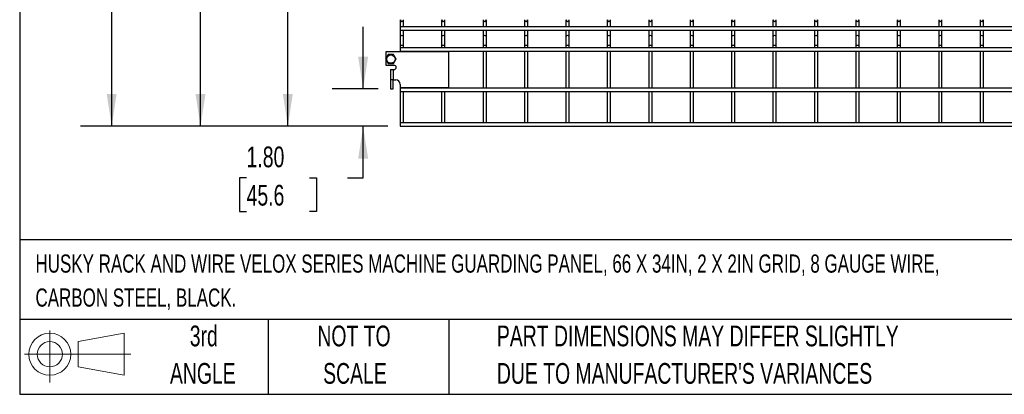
# Model space of a CAD drawing. Header units: inches. Extents: x 0.2 to 10.8, y 0.2 to 8.2.
# Tile 1 of 27: x 0.2 to 4.2, y 0.2 to 1.8. Entities that reach past the tile are written whole.
import ezdxf

# ---------------------------------------------------------------- set-up
doc = ezdxf.new("R2010")
doc.units = ezdxf.units.IN
doc.header["$MEASUREMENT"] = 0
doc.layers.add('DIMENSIONS', color=140, linetype='Continuous', lineweight=25)
doc.layers.add('TEXT', color=140, linetype='Continuous', lineweight=25)
doc.styles.add('SLDTEXTSTYLE0', font='TXT', dxfattribs={"width": 0.7})
doc.dimstyles.new('SLDDIMSTYLE0', dxfattribs={"dimtxt": 0.084961, "dimasz": 0.13, "dimexe": 0, "dimexo": 0.0625, "dimgap": 0.02124, "dimtad": 0, "dimtih": 1, "dimtoh": 1, "dimlfac": 12, "dimrnd": 1e-09, "dimzin": 12, "dimdsep": 46, "dimtxsty": 'SLDTEXTSTYLE0', "dimsah": 1, "dimcen": 0.09, "dimadec": 0, "dimazin": 3, "dimtfac": 1, "dimtofl": 0, "dimtmove": 0, "dimatfit": 3, "dimfxl": 0, "dimfrac": 2, "dimtolj": 1, "dimtzin": 12, "dimarcsym": 0})
doc.dimstyles.new('SLDDIMSTYLE1', dxfattribs={"dimtxt": 0.084961, "dimasz": 0.13, "dimexe": 0, "dimexo": 0.0625, "dimgap": 0.02124, "dimtad": 0, "dimtih": 1, "dimtoh": 1, "dimlfac": 12, "dimrnd": 1e-09, "dimzin": 4, "dimdsep": 46, "dimtxsty": 'SLDTEXTSTYLE0', "dimsah": 1, "dimcen": 0.09, "dimadec": 0, "dimazin": 1, "dimtfac": 1, "dimtmove": 0, "dimatfit": 0, "dimfxl": 0, "dimfrac": 2, "dimtolj": 1, "dimtzin": 12, "dimarcsym": 0})

# ---------------------------------------------------------------- blocks, each defined once
blk = doc.blocks.new('Block11')
at = {"color": 7, "linetype": 'Continuous', "lineweight": 18}
for p, q in [((0.1019, 0.2091), (0.1019, 0)), ((0.2157, 0.1641), (0.4006, 0.1981)), ((0.4006, 0.1981), (0.4006, 0.0288)), ((0.2157, 0.0628), (0.2157, 0.1641)), ((0, 0.1135), (0.4281, 0.1135)), ((0.2157, 0.0628), (0.4006, 0.0288))]:
    blk.add_line(p, q, dxfattribs=at)
for radius in [0.0846, 0.0506]:
    blk.add_circle((0.1019, 0.1135), radius, dxfattribs=at)
blk = doc.blocks.new('Block12')
at = {"color": 7, "linetype": 'Continuous'}
blk.add_blockref('Block11', (0, 0), dxfattribs=at)
blk = doc.blocks.new('_D_2')
at = {"layer": 'DIMENSIONS'}
for p, q in [((1.6319, 1.4771), (1.6319, 1.7271)), ((1.692, 1.4771), (1.5069, 1.4771)), ((1.731, 1.3274), (1.5069, 1.3274)), ((1.6319, 1.1193), (1.6319, 1.3274)), ((1.163, 1.1193), (1.1345, 1.1193)), ((1.1345, 1.1193), (1.1345, 0.9843)), ((1.4155, 1.1193), (1.444, 1.1193)), ((1.444, 1.1193), (1.444, 0.9843)), ((1.5686, 1.1193), (1.6319, 1.1193)), ((1.1345, 0.9843), (1.163, 0.9843)), ((1.444, 0.9843), (1.4155, 0.9843))]:
    blk.add_line(p, q, dxfattribs=at)
for points in [[(1.6319, 1.4771), (1.6519, 1.6071), (1.6119, 1.6071)], [(1.6319, 1.3274), (1.6119, 1.1974), (1.6519, 1.1974)]]:
    blk.add_solid(points, dxfattribs=at)
at = {"layer": 'DIMENSIONS', "char_height": 0.08333, "attachment_point": 1, "style": 'SLDTEXTSTYLE0'}
for s, insert in [('1.80', (1.163, 1.2458)), ('45.6', (1.163, 1.0917))]:
    blk.add_mtext(s, dxfattribs=dict(at, insert=insert))
blk = doc.blocks.new('_D_3')
at = {"layer": 'DIMENSIONS'}
for p, q in [((1.692, 3.9784), (1.2038, 3.9784)), ((1.3288, 3.9784), (1.3288, 3.0575)), ((1.1672, 2.9034), (1.1387, 2.9034)), ((1.1387, 2.9034), (1.1387, 2.7684)), ((1.4904, 2.9034), (1.5189, 2.9034)), ((1.5189, 2.9034), (1.5189, 2.7684)), ((1.1387, 2.7684), (1.1672, 2.7684)), ((1.3288, 1.3274), (1.3288, 2.7494)), ((1.5189, 2.7684), (1.4904, 2.7684)), ((1.731, 1.3274), (1.2038, 1.3274))]:
    blk.add_line(p, q, dxfattribs=at)
for points in [[(1.3288, 3.9784), (1.3088, 3.8484), (1.3488, 3.8484)], [(1.3288, 1.3274), (1.3488, 1.4574), (1.3088, 1.4574)]]:
    blk.add_solid(points, dxfattribs=at)
at = {"layer": 'DIMENSIONS', "char_height": 0.08333, "attachment_point": 1, "style": 'SLDTEXTSTYLE0'}
for s, insert in [('31.81', (1.1672, 3.0299)), ('808.0', (1.1672, 2.8758))]:
    blk.add_mtext(s, dxfattribs=dict(at, insert=insert))
blk = doc.blocks.new('_D_4')
at = {"layer": 'DIMENSIONS'}
for p, q in [((1.692, 6.481), (0.8526, 6.481)), ((0.9776, 6.481), (0.9776, 4.5439)), ((0.7807, 4.3899), (0.7522, 4.3899)), ((0.7522, 4.3899), (0.7522, 4.2548)), ((1.1745, 4.3899), (1.2031, 4.3899)), ((1.2031, 4.3899), (1.2031, 4.2548)), ((0.7522, 4.2548), (0.7807, 4.2548)), ((1.2031, 4.2548), (1.1745, 4.2548)), ((0.9776, 1.3274), (0.9776, 4.2358)), ((1.731, 1.3274), (0.8526, 1.3274))]:
    blk.add_line(p, q, dxfattribs=at)
for points in [[(0.9776, 6.481), (0.9576, 6.351), (0.9976, 6.351)], [(0.9776, 1.3274), (0.9976, 1.4574), (0.9576, 1.4574)]]:
    blk.add_solid(points, dxfattribs=at)
at = {"layer": 'DIMENSIONS', "char_height": 0.08333, "attachment_point": 1, "style": 'SLDTEXTSTYLE0'}
for s, insert in [('61.84', (0.816, 4.5163)), ('1570.8', (0.7807, 4.3623))]:
    blk.add_mtext(s, dxfattribs=dict(at, insert=insert))
blk = doc.blocks.new('_D_5')
at = {"layer": 'DIMENSIONS'}
for p, q in [((1.731, 6.817), (0.4951, 6.817)), ((0.6201, 6.817), (0.6201, 5.0824)), ((0.4232, 4.9284), (0.3947, 4.9284)), ((0.3947, 4.9284), (0.3947, 4.7934)), ((0.817, 4.9284), (0.8456, 4.9284)), ((0.8456, 4.9284), (0.8456, 4.7934)), ((0.3947, 4.7934), (0.4232, 4.7934)), ((0.6201, 1.3274), (0.6201, 4.7743)), ((0.8456, 4.7934), (0.817, 4.7934)), ((1.731, 1.3274), (0.4951, 1.3274))]:
    blk.add_line(p, q, dxfattribs=at)
for points in [[(0.6201, 6.817), (0.6001, 6.687), (0.6401, 6.687)], [(0.6201, 1.3274), (0.6401, 1.4574), (0.6001, 1.4574)]]:
    blk.add_solid(points, dxfattribs=at)
at = {"layer": 'DIMENSIONS', "char_height": 0.08333, "attachment_point": 1, "style": 'SLDTEXTSTYLE0'}
for s, insert in [('65.88', (0.4585, 5.0548)), ('1673.2', (0.4232, 4.9008))]:
    blk.add_mtext(s, dxfattribs=dict(at, insert=insert))

msp = doc.modelspace()

# ---------------------------------------------------------------- linework, layer by layer
for p, q in [((1.78095, 1.75538), (1.78095, 1.72645)), ((1.79428, 1.72645), (1.79428, 1.75538)), ((1.94762, 1.75538), (1.94762, 1.72645)), ((1.96095, 1.72645), (1.96095, 1.75538)), ((2.11428, 1.75538), (2.11428, 1.72645)), ((2.12762, 1.72645), (2.12762, 1.75538)), ((2.28095, 1.75538), (2.28095, 1.72645)), ((2.29428, 1.72645), (2.29428, 1.75538)), ((2.44762, 1.75538), (2.44762, 1.72645)), ((2.46095, 1.72645), (2.46095, 1.75538)), ((2.61428, 1.75538), (2.61428, 1.72645)), ((2.62762, 1.72645), (2.62762, 1.75538)), ((2.78095, 1.75538), (2.78095, 1.72645)), ((2.79428, 1.72645), (2.79428, 1.75538)), ((2.94762, 1.75538), (2.94762, 1.72645)), ((2.96095, 1.72645), (2.96095, 1.75538)), ((3.11428, 1.75538), (3.11428, 1.72645)), ((3.12762, 1.72645), (3.12762, 1.75538)), ((3.28095, 1.75538), (3.28095, 1.72645)), ((3.29428, 1.72645), (3.29428, 1.75538)), ((3.44762, 1.75538), (3.44762, 1.72645)), ((3.46095, 1.72645), (3.46095, 1.75538)), ((3.61428, 1.75538), (3.61428, 1.72645)), ((3.62762, 1.72645), (3.62762, 1.75538)), ((3.78095, 1.75538), (3.78095, 1.72645)), ((3.79428, 1.72645), (3.79428, 1.75538)), ((3.94762, 1.75538), (3.94762, 1.72645)), ((3.96095, 1.72645), (3.96095, 1.75538)), ((4.11428, 1.75538), (4.11428, 1.72645)), ((4.12762, 1.72645), (4.12762, 1.75538)), ((4.60678, 1.72645), (1.78095, 1.72645)), ((1.78095, 1.72645), (1.78095, 1.71312)), ((1.78095, 1.71312), (1.78095, 1.68563)), ((1.78095, 1.71312), (4.60678, 1.71312)), ((1.79428, 1.68563), (1.79428, 1.71312)), ((1.94762, 1.71312), (1.94762, 1.68563)), ((1.96095, 1.68563), (1.96095, 1.71312)), ((2.11428, 1.71312), (2.11428, 1.68563)), ((2.12762, 1.68563), (2.12762, 1.71312)), ((2.28095, 1.71312), (2.28095, 1.68563)), ((2.29428, 1.68563), (2.29428, 1.71312)), ((2.44762, 1.71312), (2.44762, 1.68563)), ((2.46095, 1.68563), (2.46095, 1.71312)), ((2.61428, 1.71312), (2.61428, 1.68563)), ((2.62762, 1.68563), (2.62762, 1.71312)), ((2.78095, 1.71312), (2.78095, 1.68563)), ((2.79428, 1.68563), (2.79428, 1.71312)), ((2.94762, 1.71312), (2.94762, 1.68563)), ((2.96095, 1.68563), (2.96095, 1.71312)), ((3.11428, 1.71312), (3.11428, 1.68563)), ((3.12762, 1.68563), (3.12762, 1.71312)), ((3.28095, 1.71312), (3.28095, 1.68563)), ((3.29428, 1.68563), (3.29428, 1.71312)), ((3.44762, 1.71312), (3.44762, 1.68563)), ((3.46095, 1.68563), (3.46095, 1.71312)), ((3.61428, 1.71312), (3.61428, 1.68563)), ((3.62762, 1.68563), (3.62762, 1.71312)), ((3.78095, 1.71312), (3.78095, 1.68563)), ((3.79428, 1.68563), (3.79428, 1.71312)), ((3.94762, 1.71312), (3.94762, 1.68563)), ((3.96095, 1.68563), (3.96095, 1.71312)), ((4.11428, 1.71312), (4.11428, 1.68563)), ((4.12762, 1.68563), (4.12762, 1.71312)), ((1.78095, 1.68563), (1.78095, 1.65271)), ((1.79428, 1.65271), (1.79428, 1.68563)), ((1.94762, 1.68563), (1.94762, 1.65271)), ((1.96095, 1.65271), (1.96095, 1.68563)), ((2.11428, 1.68563), (2.11428, 1.65271)), ((2.12762, 1.65271), (2.12762, 1.68563)), ((2.28095, 1.68563), (2.28095, 1.65271)), ((2.29428, 1.65271), (2.29428, 1.68563)), ((2.44762, 1.68563), (2.44762, 1.65271)), ((2.46095, 1.65271), (2.46095, 1.68563)), ((2.61428, 1.68563), (2.61428, 1.65271)), ((2.62762, 1.65271), (2.62762, 1.68563)), ((2.78095, 1.68563), (2.78095, 1.65271)), ((2.79428, 1.65271), (2.79428, 1.68563)), ((2.94762, 1.68563), (2.94762, 1.65271)), ((2.96095, 1.65271), (2.96095, 1.68563)), ((3.11428, 1.68563), (3.11428, 1.65271)), ((3.12762, 1.65271), (3.12762, 1.68563)), ((3.28095, 1.68563), (3.28095, 1.65271)), ((3.29428, 1.65271), (3.29428, 1.68563)), ((3.44762, 1.68563), (3.44762, 1.65271)), ((3.46095, 1.65271), (3.46095, 1.68563)), ((3.61428, 1.68563), (3.61428, 1.65271)), ((3.62762, 1.65271), (3.62762, 1.68563)), ((3.78095, 1.68563), (3.78095, 1.65271)), ((3.79428, 1.65271), (3.79428, 1.68563)), ((3.94762, 1.68563), (3.94762, 1.65271)), ((3.96095, 1.65271), (3.96095, 1.68563)), ((4.11428, 1.68563), (4.11428, 1.65271)), ((4.12762, 1.65271), (4.12762, 1.68563)), ((1.7252, 1.60203), (1.7252, 1.62816)), ((1.7252, 1.62816), (1.9752, 1.62816)), ((1.78095, 1.65271), (1.78095, 1.64252)), ((1.78095, 1.65271), (1.78762, 1.65271)), ((4.60678, 1.64252), (1.78095, 1.64252)), ((1.78095, 1.64252), (1.78095, 1.62919)), ((1.78095, 1.62919), (1.78095, 1.62816)), ((1.78095, 1.62919), (4.60678, 1.62919)), ((1.78762, 1.65271), (1.79428, 1.65271)), ((1.79428, 1.64252), (1.79428, 1.65271)), ((1.79428, 1.62816), (1.79428, 1.62919)), ((1.94762, 1.65271), (1.94762, 1.64252)), ((1.94762, 1.65271), (1.95428, 1.65271)), ((1.94762, 1.62919), (1.94762, 1.62816)), ((1.95428, 1.65271), (1.96095, 1.65271)), ((1.96095, 1.64252), (1.96095, 1.65271)), ((1.96095, 1.62816), (1.96095, 1.62919)), ((1.9752, 1.62816), (1.9752, 1.48107)), ((2.11428, 1.65271), (2.11428, 1.64252)), ((2.11428, 1.65271), (2.12095, 1.65271)), ((2.11428, 1.62919), (2.11428, 1.48002)), ((2.12095, 1.65271), (2.12762, 1.65271)), ((2.12762, 1.64252), (2.12762, 1.65271)), ((2.12762, 1.48002), (2.12762, 1.62919)), ((2.28095, 1.65271), (2.28095, 1.64252)), ((2.28095, 1.65271), (2.28762, 1.65271)), ((2.28095, 1.62919), (2.28095, 1.48002)), ((2.28762, 1.65271), (2.29428, 1.65271)), ((2.29428, 1.64252), (2.29428, 1.65271)), ((2.29428, 1.48002), (2.29428, 1.62919)), ((2.44762, 1.65271), (2.44762, 1.64252)), ((2.44762, 1.65271), (2.45428, 1.65271)), ((2.44762, 1.62919), (2.44762, 1.48002)), ((2.45428, 1.65271), (2.46095, 1.65271)), ((2.46095, 1.64252), (2.46095, 1.65271)), ((2.46095, 1.48002), (2.46095, 1.62919)), ((2.61428, 1.65271), (2.61428, 1.64252)), ((2.61428, 1.65271), (2.62095, 1.65271)), ((2.61428, 1.62919), (2.61428, 1.48002)), ((2.62095, 1.65271), (2.62762, 1.65271)), ((2.62762, 1.64252), (2.62762, 1.65271)), ((2.62762, 1.48002), (2.62762, 1.62919)), ((2.78095, 1.65271), (2.78095, 1.64252)), ((2.78095, 1.65271), (2.78762, 1.65271)), ((2.78095, 1.62919), (2.78095, 1.48002)), ((2.78762, 1.65271), (2.79428, 1.65271)), ((2.79428, 1.64252), (2.79428, 1.65271)), ((2.79428, 1.48002), (2.79428, 1.62919)), ((2.94762, 1.65271), (2.94762, 1.64252)), ((2.94762, 1.65271), (2.95428, 1.65271)), ((2.94762, 1.62919), (2.94762, 1.48002)), ((2.95428, 1.65271), (2.96095, 1.65271)), ((2.96095, 1.64252), (2.96095, 1.65271)), ((2.96095, 1.48002), (2.96095, 1.62919)), ((3.11428, 1.65271), (3.11428, 1.64252)), ((3.11428, 1.65271), (3.12095, 1.65271)), ((3.11428, 1.62919), (3.11428, 1.48002)), ((3.12095, 1.65271), (3.12762, 1.65271)), ((3.12762, 1.64252), (3.12762, 1.65271)), ((3.12762, 1.48002), (3.12762, 1.62919)), ((3.28095, 1.65271), (3.28095, 1.64252)), ((3.28095, 1.65271), (3.28762, 1.65271)), ((3.28095, 1.62919), (3.28095, 1.48002)), ((3.28762, 1.65271), (3.29428, 1.65271)), ((3.29428, 1.64252), (3.29428, 1.65271)), ((3.29428, 1.48002), (3.29428, 1.62919)), ((3.44762, 1.65271), (3.44762, 1.64252)), ((3.44762, 1.65271), (3.45428, 1.65271)), ((3.44762, 1.62919), (3.44762, 1.48002)), ((3.45428, 1.65271), (3.46095, 1.65271)), ((3.46095, 1.64252), (3.46095, 1.65271)), ((3.46095, 1.48002), (3.46095, 1.62919)), ((3.61428, 1.65271), (3.61428, 1.64252)), ((3.61428, 1.65271), (3.62095, 1.65271)), ((3.61428, 1.62919), (3.61428, 1.48002)), ((3.62095, 1.65271), (3.62762, 1.65271)), ((3.62762, 1.64252), (3.62762, 1.65271)), ((3.62762, 1.48002), (3.62762, 1.62919)), ((3.78095, 1.65271), (3.78095, 1.64252)), ((3.78095, 1.65271), (3.78762, 1.65271)), ((3.78095, 1.62919), (3.78095, 1.48002)), ((3.78762, 1.65271), (3.79428, 1.65271)), ((3.79428, 1.64252), (3.79428, 1.65271)), ((3.79428, 1.48002), (3.79428, 1.62919)), ((3.94762, 1.65271), (3.94762, 1.64252)), ((3.94762, 1.65271), (3.95428, 1.65271)), ((3.94762, 1.62919), (3.94762, 1.48002)), ((3.95428, 1.65271), (3.96095, 1.65271)), ((3.96095, 1.64252), (3.96095, 1.65271)), ((3.96095, 1.48002), (3.96095, 1.62919)), ((4.11428, 1.65271), (4.11428, 1.64252)), ((4.11428, 1.65271), (4.12095, 1.65271)), ((4.11428, 1.62919), (4.11428, 1.48002)), ((4.12095, 1.65271), (4.12762, 1.65271)), ((4.12762, 1.64252), (4.12762, 1.65271)), ((4.12762, 1.48002), (4.12762, 1.62919)), ((1.7252, 1.57191), (1.7252, 1.59262)), ((1.75678, 1.57191), (1.7252, 1.57191)), ((1.74203, 1.55524), (1.74203, 1.51357)), ((1.74203, 1.55524), (1.7532, 1.55524)), ((1.7532, 1.55524), (1.7532, 1.51357)), ((1.7532, 1.55524), (1.75678, 1.55524)), ((1.7532, 1.51357), (1.74203, 1.51357)), ((1.74203, 1.51357), (1.74203, 1.47707)), ((1.75245, 1.47707), (1.75245, 1.51357)), ((1.7532, 1.51357), (1.76278, 1.51357)), ((1.74203, 1.47707), (1.75245, 1.47707)), ((1.78095, 1.49541), (1.78095, 1.48107)), ((1.78095, 1.48107), (1.78095, 1.48002)), ((1.9752, 1.48107), (1.78095, 1.48107)), ((4.60678, 1.48002), (1.78095, 1.48002)), ((1.78095, 1.48002), (1.78095, 1.46669)), ((1.78095, 1.46669), (4.60678, 1.46669)), ((1.78095, 1.46669), (1.78095, 1.34071)), ((1.79428, 1.48002), (1.79428, 1.48107)), ((1.79428, 1.34071), (1.79428, 1.46669)), ((1.94762, 1.48107), (1.94762, 1.48002)), ((1.94762, 1.46669), (1.94762, 1.34071)), ((1.96095, 1.48002), (1.96095, 1.48107)), ((1.96095, 1.34071), (1.96095, 1.46669)), ((2.11428, 1.46669), (2.11428, 1.34071)), ((2.12762, 1.34071), (2.12762, 1.46669)), ((2.28095, 1.46669), (2.28095, 1.34071)), ((2.29428, 1.34071), (2.29428, 1.46669)), ((2.44762, 1.46669), (2.44762, 1.34071)), ((2.46095, 1.34071), (2.46095, 1.46669)), ((2.61428, 1.46669), (2.61428, 1.34071)), ((2.62762, 1.34071), (2.62762, 1.46669)), ((2.78095, 1.46669), (2.78095, 1.34071)), ((2.79428, 1.34071), (2.79428, 1.46669)), ((2.94762, 1.46669), (2.94762, 1.34071)), ((2.96095, 1.34071), (2.96095, 1.46669)), ((3.11428, 1.46669), (3.11428, 1.34071)), ((3.12762, 1.34071), (3.12762, 1.46669)), ((3.28095, 1.46669), (3.28095, 1.34071)), ((3.29428, 1.34071), (3.29428, 1.46669)), ((3.44762, 1.46669), (3.44762, 1.34071)), ((3.46095, 1.34071), (3.46095, 1.46669)), ((3.61428, 1.46669), (3.61428, 1.34071)), ((3.62762, 1.34071), (3.62762, 1.46669)), ((3.78095, 1.46669), (3.78095, 1.34071)), ((3.79428, 1.34071), (3.79428, 1.46669)), ((3.94762, 1.46669), (3.94762, 1.34071)), ((3.96095, 1.34071), (3.96095, 1.46669)), ((4.11428, 1.46669), (4.11428, 1.34071)), ((4.12762, 1.34071), (4.12762, 1.46669)), ((4.60678, 1.34071), (1.78095, 1.34071)), ((1.78095, 1.34071), (1.78095, 1.32738)), ((1.78095, 1.32738), (4.60678, 1.32738))]:
    msp.add_line(p, q)
msp.add_circle((1.74353, 1.59732), 0.01692)
for centre, radius, start, end in [((1.78762, 1.75538), 0.00667, 180, 270), ((1.78762, 1.75538), 0.00667, 270, 0), ((1.95428, 1.75538), 0.00667, 180, 270), ((1.95428, 1.75538), 0.00667, 270, 0), ((2.12095, 1.75538), 0.00667, 180, 270), ((2.12095, 1.75538), 0.00667, 270, 0), ((2.28762, 1.75538), 0.00667, 180, 270), ((2.28762, 1.75538), 0.00667, 270, 0), ((2.45428, 1.75538), 0.00667, 180, 270), ((2.45428, 1.75538), 0.00667, 270, 0), ((2.62095, 1.75538), 0.00667, 180, 270), ((2.62095, 1.75538), 0.00667, 270, 0), ((2.78762, 1.75538), 0.00667, 180, 270), ((2.78762, 1.75538), 0.00667, 270, 0), ((2.95428, 1.75538), 0.00667, 180, 270), ((2.95428, 1.75538), 0.00667, 270, 0), ((3.12095, 1.75538), 0.00667, 180, 270), ((3.12095, 1.75538), 0.00667, 270, 0), ((3.28762, 1.75538), 0.00667, 180, 270), ((3.28762, 1.75538), 0.00667, 270, 0), ((3.45428, 1.75538), 0.00667, 180, 270), ((3.45428, 1.75538), 0.00667, 270, 0), ((3.62095, 1.75538), 0.00667, 180, 270), ((3.62095, 1.75538), 0.00667, 270, 0), ((3.78762, 1.75538), 0.00667, 180, 270), ((3.78762, 1.75538), 0.00667, 270, 0), ((3.95428, 1.75538), 0.00667, 180, 270), ((3.95428, 1.75538), 0.00667, 270, 0), ((4.12095, 1.75538), 0.00667, 180, 270), ((4.12095, 1.75538), 0.00667, 270, 0), ((1.78762, 1.68563), 0.00667, 0, 180), ((1.95428, 1.68563), 0.00667, 0, 180), ((2.12095, 1.68563), 0.00667, 0, 180), ((2.28762, 1.68563), 0.00667, 0, 180), ((2.45428, 1.68563), 0.00667, 0, 180), ((2.62095, 1.68563), 0.00667, 0, 180), ((2.78762, 1.68563), 0.00667, 0, 180), ((2.95428, 1.68563), 0.00667, 0, 180), ((3.12095, 1.68563), 0.00667, 0, 180), ((3.28762, 1.68563), 0.00667, 0, 180), ((3.45428, 1.68563), 0.00667, 0, 180), ((3.62095, 1.68563), 0.00667, 0, 180), ((3.78762, 1.68563), 0.00667, 0, 180), ((3.95428, 1.68563), 0.00667, 0, 180), ((4.12095, 1.68563), 0.00667, 0, 180), ((1.75678, 1.56357), 0.00833, 270, 90), ((1.76278, 1.49541), 0.01817, 0, 90)]:
    msp.add_arc(centre, radius, start, end)
for points in [[(1.73301, 1.61555), (1.73129, 1.61258), (1.72955, 1.60956), (1.72731, 1.60568), (1.72686, 1.6049), (1.72597, 1.60336), (1.72553, 1.6026), (1.72421, 1.60032), (1.72334, 1.59881), (1.72248, 1.59732)], [(1.72248, 1.59732), (1.7242, 1.59435), (1.72595, 1.59133), (1.72818, 1.58745), (1.72863, 1.58667), (1.72952, 1.58513), (1.72996, 1.58437), (1.73128, 1.58209), (1.73215, 1.58059), (1.73301, 1.5791)], [(1.75406, 1.61555), (1.75062, 1.61555), (1.74713, 1.61555), (1.74266, 1.61555), (1.74176, 1.61555), (1.73998, 1.61555), (1.7391, 1.61555), (1.73646, 1.61555), (1.73473, 1.61555), (1.73301, 1.61555)], [(1.76458, 1.59732), (1.76286, 1.6003), (1.76112, 1.60332), (1.75888, 1.6072), (1.75843, 1.60797), (1.75754, 1.60951), (1.7571, 1.61028), (1.75579, 1.61256), (1.75492, 1.61406), (1.75406, 1.61555)], [(1.75406, 1.5791), (1.75578, 1.58207), (1.75752, 1.58509), (1.75976, 1.58897), (1.76021, 1.58975), (1.7611, 1.59129), (1.76154, 1.59205), (1.76286, 1.59433), (1.76372, 1.59583), (1.76458, 1.59732)], [(1.73301, 1.5791), (1.73645, 1.5791), (1.73993, 1.5791), (1.74441, 1.5791), (1.74531, 1.5791), (1.74709, 1.5791), (1.74797, 1.5791), (1.7506, 1.5791), (1.75234, 1.5791), (1.75406, 1.5791)]]:
    msp.add_open_spline(points, degree=3, knots=[0, 0, 0, 0, 0.5, 0.5, 0.625, 0.625, 0.75, 0.75, 1, 1, 1, 1])
at = {"layer": 'TEXT'}
for p, q in [((0.25, 8.25), (0.25, 0.25)), ((10.75, 0.87111), (0.25, 0.87111)), ((10.75, 0.55), (0.25, 0.55)), ((1.25, 0.55), (1.25, 0.25)), ((1.97684, 0.55), (1.97684, 0.25)), ((0.25, 0.25), (10.75, 0.25))]:
    msp.add_line(p, q, dxfattribs=at)

# ---------------------------------------------------------------- block references
msp.add_blockref('Block12', (0.26921, 0.2974), dxfattribs=at)

# ---------------------------------------------------------------- texts
at = {"layer": 'TEXT', "style": 'SLDTEXTSTYLE0'}
for s, insert, char_height, attachment_point in [('HUSKY RACK AND WIRE VELOX SERIES MACHINE GUARDING PANEL, 66 X 34IN, 2 X 2IN GRID, 8 GAUGE WIRE,', (0.31361, 0.81182), 0.0729167, 1), ('CARBON STEEL, BLACK.', (0.31361, 0.67523), 0.0729167, 1), ('3rd', (0.99065, 0.52614), 0.083333, 2), ('NOT TO', (1.59511, 0.52614), 0.083333, 2), ('PART DIMENSIONS MAY DIFFER SLIGHTLY', (2.17005, 0.52614), 0.0833333, 1), ('ANGLE', (0.98681, 0.37566), 0.083333, 2), ('SCALE', (1.5989, 0.37566), 0.083333, 2), ("DUE TO MANUFACTURER'S VARIANCES", (2.17005, 0.37566), 0.0833333, 1)]:
    msp.add_mtext(s, dxfattribs=dict(at, insert=insert, char_height=char_height, attachment_point=attachment_point))

# ---------------------------------------------------------------- dimensions: what is measured, and where the dimension line sits
at = {"layer": 'DIMENSIONS'}
for base, p1, p2, dimstyle, picture, middle in [((0.620122, 6.81696), (1.78095, 1.327376), (1.78095, 6.81696), 'SLDDIMSTYLE0', '_D_5', (0.620122, 4.92839)), ((0.97761, 6.48098), (1.78095, 1.32738), (1.74203, 6.48098), 'SLDDIMSTYLE0', '_D_4', (0.97761, 4.38987)), ((1.32878, 3.97838), (1.78095, 1.32738), (1.74203, 3.97838), 'SLDDIMSTYLE0', '_D_3', (1.32878, 2.90341)), ((1.63189, 1.47707), (1.78095, 1.32738), (1.74203, 1.47707), 'SLDDIMSTYLE1', '_D_2', (1.63189, 1.11933))]:
    dim = msp.add_linear_dim(base=base, p1=p1, p2=p2, angle=90, dimstyle=dimstyle, dxfattribs=at)
    dim.commit()
    dim.dimension.update_dxf_attribs({"geometry": picture, "text_midpoint": middle, "dimtype": 160})

doc.saveas('drawing.dxf')
